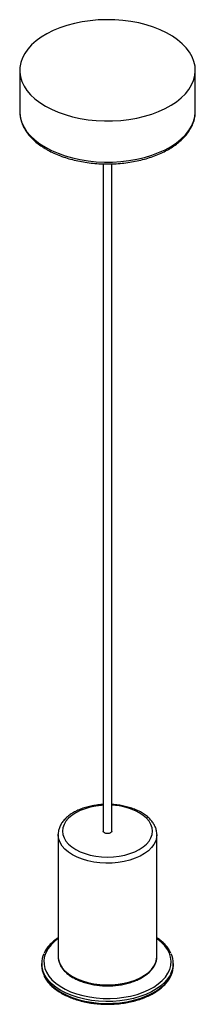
# Paper-space layout '_Isométrica' of a CAD drawing. Header units: millimetres. Extents: x -40 to 40, y -406 to 44.
import ezdxf

# ---------------------------------------------------------------- set-up
doc = ezdxf.new("R2010")
doc.units = ezdxf.units.MM

psp = doc.layouts.new('_Isométrica')

# ---------------------------------------------------------------- linework, layer by layer
at = {"color": 7, "linetype": 'Continuous', "lineweight": 25}
for p, q in [((-40, 20.41), (-40, 1.63)), ((40, 1.63), (40, 20.41)), ((-2, -22.25), (-2, -326.62)), ((2, -326.62), (2, -22.25)), ((-22.5, -328.25), (-22.49, -327.98)), ((-22.5, -328.25), (-22.5, -383.77)), ((22.5, -328.09), (22.5, -328.25)), ((22.5, -383.77), (22.5, -328.25)), ((-30, -387.04), (-30, -387.86)), ((30, -387.86), (30, -387.04))]:
    psp.add_line(p, q, dxfattribs=at)
at = {"color": 7, "linetype": 'Continuous', "lineweight": 25, "flags": 128}
for points in [[(-28.28, 4.09), (-25.51, 2.63), (-22.51, 1.33), (-19.32, 0.19), (-15.95, -0.76), (-12.45, -1.53), (-8.84, -2.11), (-5.14, -2.49), (-1.41, -2.66), (2.34, -2.64), (6.07, -2.41), (9.75, -1.98), (13.34, -1.36), (16.81, -0.54), (20.14, 0.46), (23.28, 1.64), (26.23, 2.98), (28.94, 4.47), (31.4, 6.11), (33.58, 7.87), (35.47, 9.74), (37.04, 11.7), (38.29, 13.74), (39.21, 15.84), (39.78, 17.98), (40, 20.14), (39.87, 22.31), (39.38, 24.45), (38.55, 26.56), (37.39, 28.62), (35.89, 30.61), (34.08, 32.5), (31.97, 34.29), (29.58, 35.96), (26.93, 37.49), (24.04, 38.87), (20.94, 40.09), (17.66, 41.13), (14.22, 42), (10.65, 42.67), (7, 43.15), (3.28, 43.43), (-0.47, 43.5), (-4.21, 43.38), (-7.92, 43.05), (-11.56, 42.52), (-15.09, 41.8), (-18.49, 40.89), (-21.73, 39.8), (-24.78, 38.54), (-27.61, 37.12), (-30.2, 35.55), (-32.53, 33.85), (-34.56, 32.04), (-36.3, 30.12), (-37.71, 28.11), (-38.79, 26.04), (-39.54, 23.92), (-39.93, 21.77), (-39.98, 19.6), (-39.67, 17.44), (-39.01, 15.31), (-38.01, 13.23), (-36.68, 11.2), (-35.03, 9.26), (-33.06, 7.42), (-30.81, 5.69), (-28.28, 4.09)], [(2, -326.62), (1.84, -327.06), (1.41, -327.43), (0.76, -327.68), (0, -327.77), (-0.76, -327.68), (-1.41, -327.43), (-1.84, -327.06), (-2, -326.62)], [(-22.5, -383.77), (-22.49, -384.18), (-22.47, -384.39)]]:
    psp.add_lwpolyline(points, dxfattribs=at)
at = {"color": 8, "linetype": 'Continuous', "lineweight": 25, "flags": 128}
for points in [[(-40, 1.63), (-39.98, 0.82), (-39.67, -1.34), (-39.01, -3.47), (-38.01, -5.55), (-36.68, -7.58), (-35.03, -9.52), (-33.06, -11.36), (-30.81, -13.09), (-28.28, -14.7)], [(-28.28, -14.7), (-25.51, -16.15), (-22.51, -17.45), (-19.32, -18.59), (-15.95, -19.54), (-12.45, -20.31), (-8.84, -20.89), (-5.14, -21.27), (-1.41, -21.44), (2.34, -21.42), (6.07, -21.19), (9.75, -20.76), (13.34, -20.14), (16.81, -19.32), (20.14, -18.32), (23.28, -17.14), (26.23, -15.8), (28.94, -14.31), (31.4, -12.67), (33.58, -10.91), (35.47, -9.04), (37.04, -7.08), (38.29, -5.04), (39.21, -2.94), (39.78, -0.8), (40, 1.36), (40, 1.63)], [(-2, -314.84), (-2.68, -314.88), (-5.31, -315.19), (-7.85, -315.68), (-10.25, -316.37), (-12.48, -317.23), (-14.5, -318.25), (-16.26, -319.41), (-17.75, -320.7), (-18.94, -322.09), (-19.8, -323.55), (-20.32, -325.07), (-20.5, -326.62), (-20.32, -328.16), (-19.8, -329.68), (-18.94, -331.15), (-17.75, -332.53), (-16.26, -333.82), (-14.5, -334.98), (-12.48, -336.01), (-10.25, -336.87), (-7.85, -337.55), (-5.31, -338.05), (-2.68, -338.35), (0, -338.45), (2.68, -338.35), (5.31, -338.05), (7.85, -337.55), (10.25, -336.87), (12.48, -336.01), (14.5, -334.98), (16.26, -333.82), (17.75, -332.53), (18.94, -331.15), (19.8, -329.68), (20.32, -328.16), (20.5, -326.62), (20.32, -325.07), (19.8, -323.55), (18.94, -322.09), (17.75, -320.7), (16.26, -319.41), (14.5, -318.25), (14.5, -318.25)], [(22.5, -328.25), (22.4, -329.47), (21.96, -331.08), (21.17, -332.65), (20.05, -334.15), (18.61, -335.55), (16.88, -336.84), (14.88, -337.99), (12.65, -338.99), (10.21, -339.82), (7.62, -340.47), (4.91, -340.93), (2.12, -341.18), (-0.71, -341.23), (-3.52, -341.08), (-6.28, -340.72), (-8.94, -340.17), (-11.45, -339.43), (-13.79, -338.51), (-15.91, -337.43), (-17.78, -336.21), (-19.37, -334.86), (-20.65, -333.41), (-21.61, -331.87), (-22.22, -330.28), (-22.49, -328.66), (-22.5, -328.25)], [(-22.5, -375.66), (-24.06, -376.87), (-25.69, -378.46), (-27.02, -380.14), (-28.01, -381.89), (-28.67, -383.7), (-28.98, -385.53), (-28.93, -387.38), (-28.54, -389.21), (-27.79, -391), (-26.72, -392.74), (-25.31, -394.39), (-23.6, -395.95), (-21.6, -397.39), (-19.35, -398.7), (-16.85, -399.85), (-14.15, -400.84), (-11.28, -401.65), (-8.27, -402.27), (-5.17, -402.7), (-2, -402.93), (1.2, -402.95), (4.38, -402.77), (7.51, -402.39), (10.54, -401.82), (13.45, -401.06), (16.19, -400.11), (18.74, -399), (21.06, -397.73), (23.13, -396.32), (24.91, -394.79), (26.39, -393.16), (27.56, -391.44), (28.38, -389.66), (28.87, -387.84), (29, -385.99), (28.78, -384.15), (28.21, -382.34), (27.3, -380.57), (26.05, -378.87), (24.49, -377.26), (22.64, -375.76), (22.5, -375.66)], [(-22.47, -384.39), (-22.22, -385.81), (-21.61, -387.4), (-20.65, -388.93), (-19.37, -390.39), (-17.78, -391.74), (-15.91, -392.96), (-13.79, -394.04), (-11.45, -394.95), (-8.94, -395.69), (-6.28, -396.25), (-3.52, -396.6), (-0.71, -396.76), (2.12, -396.71), (4.91, -396.45), (7.62, -396), (10.21, -395.35), (12.65, -394.52), (14.88, -393.52), (16.88, -392.36), (18.61, -391.08), (20.05, -389.67), (21.17, -388.17), (21.96, -386.61), (22.4, -385), (22.5, -383.77)], [(28.93, -391.62), (28.68, -392.12), (27.56, -393.88), (26.12, -395.56), (24.37, -397.14), (22.33, -398.61), (20.03, -399.93), (17.5, -401.11), (14.76, -402.12), (11.85, -402.95), (8.81, -403.6), (5.65, -404.05), (2.43, -404.3), (-0.81, -404.35), (-4.05, -404.2), (-7.24, -403.85), (-10.35, -403.3), (-13.33, -402.56), (-16.16, -401.63), (-18.8, -400.54), (-21.21, -399.29), (-23.38, -397.89), (-25.28, -396.37), (-26.88, -394.74), (-28.16, -393.01), (-28.94, -391.6)], [(-28.93, -392.44), (-28.16, -393.83), (-26.88, -395.55), (-25.28, -397.18), (-23.38, -398.71), (-21.21, -400.1), (-18.8, -401.36), (-16.16, -402.45), (-13.33, -403.37), (-10.35, -404.11), (-7.24, -404.66), (-4.05, -405.02), (-0.81, -405.17), (2.43, -405.12), (5.65, -404.87), (8.81, -404.41), (11.85, -403.77), (14.76, -402.93), (17.5, -401.92), (20.03, -400.75), (22.33, -399.42), (24.37, -397.96), (26.12, -396.38), (27.56, -394.7), (28.68, -392.94), (28.95, -392.4)]]:
    psp.add_lwpolyline(points, dxfattribs=at)
at = {"color": 8, "linetype": 'Continuous', "lineweight": 25}
psp.add_arc((0.83, -343.72), 28.91, 61.7896, 87.6922, dxfattribs=at)
at = {"color": 7, "linetype": 'Continuous', "lineweight": 25}
for centre, radius, start, end in [((-19.49, -387.04), 10.49, 154.5126, 205.7808), ((19.49, -387.04), 10.49, 334.1195, 25.3148), ((-19.34, -387.79), 10.66, 180.384, 205.9028), ((19.37, -387.79), 10.63, 334.2871, 359.6492)]:
    psp.add_arc(centre, radius, start, end, dxfattribs=at)
for points, knots in [([(-39.95, 2.22), (-39.97, 1.88), (-40.04, 0.81), (-39.81, -0.97), (-39.29, -3.09), (-38.44, -5.17), (-37.29, -7.19), (-35.85, -9.14), (-34.12, -11.01), (-32.11, -12.78), (-30.02, -14.32), (-28.53, -15.22), (-27.87, -15.61)], [0, 0, 0, 0, 0.051045, 0.156632, 0.262215, 0.368317, 0.475362, 0.583522, 0.692727, 0.802747, 0.913299, 1, 1, 1, 1]), ([(-27.87, -15.61), (-27.41, -15.87), (-26.08, -16.61), (-23.73, -17.73), (-20.76, -18.91), (-17.63, -19.92), (-14.36, -20.76), (-10.98, -21.43), (-7.52, -21.92), (-4, -22.22), (-0.44, -22.33), (3.11, -22.26), (6.64, -22.01), (10.12, -21.57), (13.52, -20.95), (16.82, -20.15), (19.99, -19.18), (23, -18.04), (25.84, -16.75), (28.48, -15.3), (30.89, -13.71), (33.06, -11.99), (34.97, -10.15), (36.6, -8.2), (37.92, -6.16), (38.94, -4.06), (39.61, -1.92), (39.97, 0.01), (39.97, 1.22), (39.96, 1.7)], [0, 0, 0, 0, 0.020314, 0.058706, 0.097072, 0.135404, 0.1737, 0.211962, 0.250197, 0.288412, 0.326615, 0.364816, 0.403023, 0.441243, 0.479485, 0.517758, 0.556072, 0.594434, 0.632849, 0.671317, 0.70983, 0.748362, 0.786853, 0.825222, 0.863362, 0.901164, 0.938552, 0.975529, 1, 1, 1, 1]), ([(-2, -314.49), (-2.35, -314.5), (-3.58, -314.55), (-5.67, -314.83), (-8.22, -315.31), (-10.65, -315.99), (-12.95, -316.84), (-15.06, -317.86), (-16.98, -319.04), (-18.66, -320.37), (-20.07, -321.83), (-21.18, -323.4), (-21.96, -325.06), (-22.41, -326.58), (-22.44, -327.54), (-22.46, -327.93)], [0, 0, 0, 0, 0.032802, 0.115751, 0.198814, 0.282057, 0.365544, 0.449318, 0.533382, 0.617636, 0.701681, 0.784936, 0.866702, 0.946539, 1, 1, 1, 1]), ([(22.47, -328.07), (22.45, -327.65), (22.42, -326.69), (22.01, -325.19), (21.29, -323.6), (20.27, -322.09), (18.97, -320.67), (17.39, -319.33), (15.83, -318.32), (14.12, -317.39), (12.29, -316.58), (9.96, -315.78), (7.48, -315.15), (4.91, -314.72), (3.07, -314.5), (2.09, -314.48), (2, -314.48)], [0, 0, 0, 0, 0.056662, 0.133099, 0.210055, 0.288363, 0.36835, 0.449817, 0.533925, 0.578095, 0.661067, 0.74391, 0.826593, 0.909122, 0.991535, 1, 1, 1, 1]), ([(-22.5, -375.29), (-22.99, -375.63), (-24.17, -376.42), (-25.73, -377.82), (-27.2, -379.45), (-28.26, -380.93), (-28.7, -381.9), (-28.87, -382.26)], [0, 0, 0, 0, 0.1677472, 0.3994793, 0.6308898, 0.8614643, 1, 1, 1, 1]), ([(28.88, -382.29), (28.71, -381.91), (28.26, -380.93), (27.2, -379.44), (25.75, -377.83), (24.18, -376.43), (23.01, -375.63), (22.5, -375.29)], [0, 0, 0, 0, 0.1465276, 0.3720927, 0.5994952, 0.8283219, 1, 1, 1, 1]), ([(-22.43, -384.44), (-22.42, -384.7), (-22.38, -385.49), (-21.98, -386.79), (-21.25, -388.32), (-20.21, -389.79), (-18.88, -391.17), (-17.29, -392.45), (-15.45, -393.61), (-13.39, -394.62), (-11.14, -395.48), (-8.74, -396.18), (-6.21, -396.7), (-3.6, -397.05), (-0.95, -397.21), (1.72, -397.18), (4.37, -396.97), (6.96, -396.57), (9.45, -396), (11.81, -395.25), (14.01, -394.34), (16.01, -393.28), (17.8, -392.08), (19.33, -390.75), (20.59, -389.31), (21.55, -387.78), (22.19, -386.19), (22.5, -384.81), (22.47, -383.97), (22.46, -383.68)], [0, 0, 0, 0, 0.017815, 0.054907, 0.092197, 0.12991, 0.168081, 0.206597, 0.245306, 0.284085, 0.322848, 0.361573, 0.400259, 0.438912, 0.477545, 0.51617, 0.554803, 0.593452, 0.632134, 0.670863, 0.709652, 0.748508, 0.787427, 0.826373, 0.865241, 0.903878, 0.942101, 0.979804, 1, 1, 1, 1]), ([(-28.86, -392.71), (-28.84, -392.77), (-28.58, -393.42), (-27.81, -394.61), (-26.52, -396.27), (-24.93, -397.83), (-23.07, -399.29), (-20.97, -400.63), (-18.64, -401.83), (-16.12, -402.88), (-13.43, -403.77), (-10.6, -404.5), (-7.66, -405.05), (-4.65, -405.42), (-1.58, -405.6), (1.5, -405.61), (4.57, -405.42), (7.59, -405.06), (10.53, -404.51), (13.36, -403.79), (16.05, -402.91), (18.58, -401.86), (20.91, -400.66), (23.03, -399.32), (24.9, -397.85), (26.52, -396.27), (27.82, -394.59), (28.6, -393.38), (28.86, -392.72), (28.88, -392.68)], [0, 0, 0, 0, 0.003451, 0.042347, 0.081571, 0.121085, 0.160798, 0.200619, 0.24048, 0.280331, 0.320158, 0.359955, 0.399727, 0.439478, 0.479216, 0.518948, 0.558683, 0.598427, 0.638188, 0.677974, 0.717794, 0.757654, 0.797557, 0.837502, 0.877475, 0.917423, 0.957275, 0.996929, 1, 1, 1, 1])]:
    psp.add_open_spline(points, degree=3, knots=knots, dxfattribs=at)

doc.saveas('drawing.dxf')
